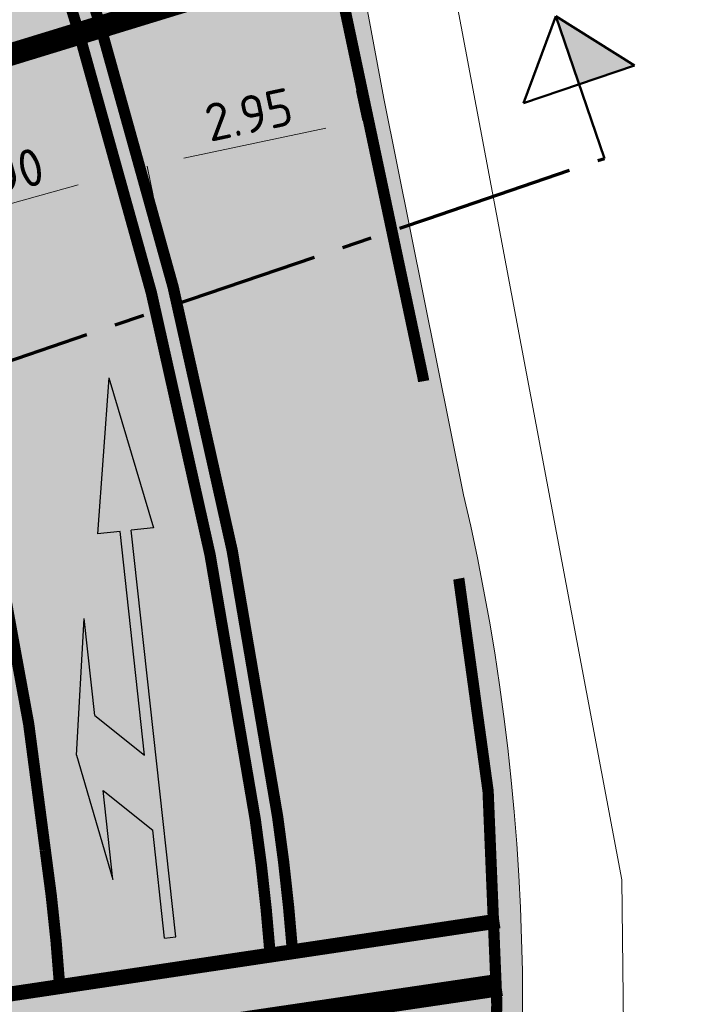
# Model space of a CAD drawing. Header units: metres. Extents: x 39929 to 50394, y 387420 to 399996.
# Tile 77 of 96: x 49109 to 49118, y 391632 to 391645. Entities that reach past the tile are written whole.
import ezdxf
from ezdxf.enums import TextEntityAlignment as Align

# ---------------------------------------------------------------- set-up
doc = ezdxf.new("R2010")
doc.units = ezdxf.units.M
for name, pattern in [('CENTER2', [28.575000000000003, 19.05, -3.175, 3.175, -3.175]), ('VW-33_STREEP', [6, 3, -3]), ('XX-CENTER', [8, 5, -1, 1, -1]), ('ZZ-CENTER-SO', [8, 5, -1, 1, -1])]:
    doc.linetypes.add(name, pattern=pattern)
for name, color, linetype, lineweight in [('B-WE-VH-GESLOTENVERHARDING_ASFALT-G', 10, 'Continuous', 18), ('N-WE-VW-MARKERING_DWARS_STOPSTREEP_030-G', 7, 'Continuous', 25), ('N-WE-VW-MARKERING_LANGS_STREEP_33_015-G', 7, 'VW-33_STREEP', 35), ('N-WE-VW-MARKERING_LANGS_STREEP_DOORGETROKKEN_015-G', 7, 'Continuous', 35), ('N-WE-VW-MARKERING_LANGS_STREEP_DOORGETROKKEN_020-G', 7, 'Continuous', 35), ('N-WE-VW-MARKERING_PIJL-S', 7, 'Continuous', 25), ('Topo', 7, 'Continuous', 18), ('X-XX-AL-DWARSPROFIEL-G', 7, 'CENTER2', 80), ('X-XX-AL-GRENS_WERK-G', 7, 'ZZ-WERKGRENS-SO', 18), ('X-XX-AL-T18', 10, 'Continuous', 18), ('X-XX-AL-T25', 7, 'Continuous', 25), ('X-XX-AL-T50', 7, 'Continuous', 50), ('X-XX-AL-TEKENBLAD_KADER_BLAD4-VIEWPORT-G', 1, 'Continuous', 18), ('X-XX-AL-VERWIJZING_DOORSNEDE-G', 7, 'ZZ-CENTER-SO', 18), ('X-XX-AL_500-M', 7, 'Continuous', 18)]:
    doc.layers.add(name, color=color, linetype=linetype, lineweight=lineweight)
doc.layers.add('B-WE-VW-MARKERING_PIJL-T', color=7, linetype='Continuous')
doc.layers.add('N-WE-VH-VERHARDING_ASFALT-A', color=251, linetype='Continuous', lineweight=18, transparency=0.25)
doc.styles.add('NLCS-ISO', font='NLCS-ISO.ttf')
doc.styles.add('NLCS-ISO-ANNOTATIVE-T25', font='NLCS-ISO.ttf', dxfattribs={"height": 2.5})
doc.linetypes.add('ZZ-WERKGRENS-SO', pattern='A,2,-3,[137,NLCS.SHX,S=0.05,R=0,X=-0.55,Y=-0.675],-3,2', length=10)
doc.dimstyles.new('NLCS-ANNOTATIVE-T25-PIJL_l2_h1', dxfattribs={"dimtxt": 2.5, "dimasz": 2.5, "dimexe": 2, "dimexo": 2, "dimgap": 0.7, "dimtad": 1, "dimzin": 0, "dimdsep": 46, "dimtxsty": 'NLCS-ISO-ANNOTATIVE-T25', "dimcen": 0, "dimdle": 2, "dimclrd": 256, "dimclre": 256, "dimclrt": 256, "dimadec": 1, "dimazin": 0, "dimtfac": 1, "dimtofl": 0, "dimtmove": 1, "dimatfit": 0, "dimfxl": 2, "dimfxlon": 1, "dimtfillclr": 256, "dimtolj": 1, "dimtzin": 0, "dimlwd": 18, "dimlwe": 18, "dimarcsym": 0})
picture_1 = doc.add_image_def('image1.tif', size_in_pixel=(8000, 10000))

# ---------------------------------------------------------------- blocks, each defined once
blk = doc.blocks.new('SVW-MARKERING_PIJL_COMBI_RD_LA_7.5')
blk.add_hatch(color=256).paths.add_polyline_path([(2.045908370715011, 0.6749999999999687), (1.445908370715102, 0.07500000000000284), (0, 0.07500000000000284), (-3.552713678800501e-16, -0.07499999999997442), (5.449999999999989, -0.07499999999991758), (5.450000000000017, -0.3749999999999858), (7.5, 1.4210854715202e-14), (5.449999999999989, 0.3750000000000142), (5.44999999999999, 0.07500000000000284), (2.44999999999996, 0.07500000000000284), (3.049999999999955, 0.6749999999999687), (4.349999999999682, 0.6750000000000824), (2.550000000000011, 0.975000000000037), (0.8499999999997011, 0.6749999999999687)])
for p, q in [((2.550000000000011, 0.975000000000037), (0.8500000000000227, 0.6750000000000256)), ((2.550000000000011, 0.975000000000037), (4.350000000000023, 0.6750000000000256)), ((0.8499999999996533, 0.6749999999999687), (2.045908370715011, 0.6749999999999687)), ((2.045908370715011, 0.6749999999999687), (1.445908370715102, 0.07500000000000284)), ((3.050000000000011, 0.6750000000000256), (2.44999999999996, 0.07500000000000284)), ((3.049999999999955, 0.6749999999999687), (4.350000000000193, 0.6750000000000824)), ((7.5, 1.4210854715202e-14), (5.449999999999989, 0.3750000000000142)), ((5.449999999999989, 0.07500000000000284), (5.449999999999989, 0.3750000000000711)), ((0, 0.07500000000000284), (1.445908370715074, 0.07500000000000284)), ((0, 0.07500000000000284), (0, -0.07499999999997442)), ((2.44999999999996, 0.07500000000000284), (5.449999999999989, 0.07500000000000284)), ((7.5, 1.4210854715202e-14), (5.449999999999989, -0.3749999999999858)), ((0, -0.07499999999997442), (5.449999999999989, -0.07499999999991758)), ((5.450000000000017, -0.3749999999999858), (5.449999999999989, -0.07499999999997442))]:
    blk.add_line(p, q)
blk = doc.blocks.new('vobul')
at = {"layer": 'B-WE-VW-MARKERING_PIJL-T'}
blk.add_hatch(color=256, dxfattribs=at).paths.add_polyline_path([(0, 0.07500000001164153), (4.599999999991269, 0.07500000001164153), (5.199999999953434, 0.6749999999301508), (3.999999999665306, 0.6749999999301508), (5.69999999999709, 0.9750000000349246), (7.499999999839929, 0.6749999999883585), (6.200000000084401, 0.6750000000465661), (5.449999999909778, -0.07500000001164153), (0, -0.07500000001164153)])
blk = doc.blocks.new('dwppijl2')
at = {"layer": 'X-XX-AL-DWARSPROFIEL-G', "linetype": 'Continuous'}
blk.add_hatch(color=256, dxfattribs=at).paths.add_polyline_path([(0.5920573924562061, 0.7918486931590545), (-1.060723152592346e-11, 0.7918486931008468), (-1.270225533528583e-10, 1.517450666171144)])
at = {"layer": 'X-XX-AL-VERWIJZING_DOORSNEDE-G', "linetype": 'Continuous', "lineweight": 50, "flags": 128}
for points in [[(-1.270225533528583e-10, 1.517450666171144), (-0.5920573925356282, 0.7918486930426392)], [(0, 0), (-1.270225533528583e-10, 1.517450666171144)], [(-1.270225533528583e-10, 1.517450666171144), (0.5920573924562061, 0.7918486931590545)], [(0.5920573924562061, 0.7918486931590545), (-0.5920573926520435, 0.7918486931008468)]]:
    blk.add_lwpolyline(points, dxfattribs=at)
blk = doc.blocks.new('*U307')
at = {"layer": 'X-XX-AL-VERWIJZING_DOORSNEDE-G', "color": 7, "linetype": 'XX-CENTER', "lineweight": 70, "ltscale": 2, "extrusion": (0.3224783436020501, -0.9465768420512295, 0)}
blk.add_lwpolyline([(6.335329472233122e-12, 0), (113.9424837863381, 0), (126.3952245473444, 0)], dxfattribs=at)
at = {"layer": 'X-XX-AL-T25', "color": 7, "linetype": 'Continuous', "lineweight": 25, "xscale": 6.590000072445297, "yscale": 6.590000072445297, "zscale": 6.590000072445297, "rotation": 18.81287099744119}
blk.add_blockref('dwppijl2', (119.6427925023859, 40.75972265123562), dxfattribs=at)
at = {"layer": 'X-XX-AL-T18', "style": 'NLCS-ISO'}
blk.add_attdef('777.07m.', (-0.1416194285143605, 1.113419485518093), '', height=1.8, rotation=18.81286789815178, dxfattribs=at)
at = {"layer": 'X-XX-AL-T50', "style": 'NLCS-ISO'}
blk.add_attdef('77', text='', height=4.999999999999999, rotation=18.81286789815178, dxfattribs=at).set_placement((114.8056173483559, 54.95837528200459), align=Align.MIDDLE_CENTER)
blk = doc.blocks.new('*D349')
at = {"layer": 'Defpoints', "color": 0, "transparency": 16777216}
for p in [(49110.09340953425, 391643.0668748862), (49110.10749831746, 391643.0156882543), (49107.28849137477, 391642.2397751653)]:
    blk.add_point(p, dxfattribs=at)
at = {"layer": 'X-XX-AL_500-M', "lineweight": 18, "transparency": 16777216}
for p, q in [((49110.09340953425, 391643.0668748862), (49109.98725967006, 391643.4525330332)), ((49107.75647527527, 391642.4236491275), (49109.61133685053, 391642.934187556)), ((49107.27440259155, 391642.2909617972), (49107.16825272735, 391642.6766199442))]:
    blk.add_line(p, q, dxfattribs=at)
at = {"layer": 'X-XX-AL_500-M', "transparency": 16777216}
for points in [[(49109.5892222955, 391643.0145330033), (49109.63345140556, 391642.8538421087), (49110.09340953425, 391643.0668748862)], [(49107.73436072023, 391642.5039945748), (49107.7785898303, 391642.3433036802), (49107.27440259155, 391642.2909617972)]]:
    blk.add_solid(points, dxfattribs=at)
at = {"layer": 'X-XX-AL_500-M', "transparency": 16777216, "insert": (49108.58040994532, 391643.0549350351), "char_height": 0.5, "attachment_point": 5, "rotation": 15.38921636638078, "style": 'NLCS-ISO-ANNOTATIVE-T25'}
blk.add_mtext('\\A1;2.90', dxfattribs=at)
blk = doc.blocks.new('*D350')
at = {"layer": 'Defpoints', "color": 0, "transparency": 16777216}
for p in [(49113.39810734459, 391643.7952293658), (49113.39810734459, 391643.7952293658), (49110.52711771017, 391643.1867876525)]:
    blk.add_point(p, dxfattribs=at)
at = {"layer": 'X-XX-AL_500-M', "lineweight": 18, "transparency": 16777216}
for p, q in [((49113.39810734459, 391643.7952293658), (49113.31517819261, 391644.1865383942)), ((49111.01625399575, 391643.2904490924), (49112.90897105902, 391643.6915679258)), ((49110.52711771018, 391643.1867876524), (49110.61004686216, 391642.7954786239))]:
    blk.add_line(p, q, dxfattribs=at)
at = {"layer": 'X-XX-AL_500-M', "transparency": 16777216}
for points in [[(49112.89169415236, 391643.77309064), (49112.92624796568, 391643.6100452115), (49113.39810734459, 391643.7952293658)], [(49110.9989770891, 391643.3719718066), (49111.03353090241, 391643.2089263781), (49110.52711771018, 391643.1867876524)]]:
    blk.add_solid(points, dxfattribs=at)
at = {"layer": 'X-XX-AL_500-M', "transparency": 16777216, "insert": (49111.88175660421, 391643.8725348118), "char_height": 0.5, "attachment_point": 5, "rotation": 11.96551213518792, "style": 'NLCS-ISO-ANNOTATIVE-T25'}
blk.add_mtext('\\A1;2.95', dxfattribs=at)

msp = doc.modelspace()

# ---------------------------------------------------------------- hatches: boundary and pattern name
at = {"layer": 'N-WE-VH-VERHARDING_ASFALT-A', "transparency": 33554508}
h = msp.add_hatch(color=256, dxfattribs=at)
h.dxf.hatch_style = 1
edge = h.paths.add_edge_path(flags=16)
edge.add_line((49093.09134716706, 391670.6922210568), (49091.47232629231, 391674.0087480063))
edge.add_line((49091.47232629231, 391674.0087480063), (49093.76285186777, 391675.0104927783))
edge.add_line((49093.76285186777, 391675.0104927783), (49093.91219121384, 391674.6690229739))
edge.add_line((49093.91219121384, 391674.6690229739), (49094.89951232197, 391671.5449081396))
edge.add_arc((49093.98254990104, 391671.1458769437), 1.000022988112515, -153.0221855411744, 23.51705465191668, ccw=False)
edge = h.paths.add_edge_path(flags=16)
edge.add_line((49111.02041476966, 391666.817563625), (49112.77549576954, 391667.5328518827))
edge.add_line((49112.77549576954, 391667.5328518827), (49113.55123081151, 391665.6876995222))
edge.add_line((49113.55123081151, 391665.6876995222), (49111.77792458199, 391664.9665702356))
edge.add_arc((49111.39988005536, 391665.8923576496), 1.000000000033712, 112.3005651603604, 292.2126086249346, ccw=False)
edge = h.paths.add_edge_path(flags=16)
edge.add_line((49092.56075814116, 391677.7591234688), (49090.27023256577, 391676.7573786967))
edge.add_line((49090.27023256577, 391676.7573786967), (49090.12197433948, 391677.0963764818))
edge.add_arc((49112.42467565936, 391681.8925196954), 22.81257275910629, 186.5608314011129, 192.136488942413, ccw=False)
edge.add_arc((49100.83540349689, 391680.5466793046), 11.14543184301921, 172.5144302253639, 186.4947256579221, ccw=False)
edge.add_arc((49090.31161775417, 391681.9392722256), 0.5299999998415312, 94.90467669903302, 173.5655950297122, ccw=False)
edge.add_line((49090.26630368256, 391682.4673315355), (49090.60889672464, 391682.4967302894))
edge.add_arc((49090.65421079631, 391681.9686709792), 0.5300000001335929, 16.692782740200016, 94.90467670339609, ccw=False)
edge.add_arc((49253.1503804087, 391730.2749077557), 168.9943291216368, 196.5555293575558, 197.9838400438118)
edge.add_line((49092.4124999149, 391678.0981212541), (49092.56075814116, 391677.7591234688))
h.paths.add_polyline_path([(49129.43756416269, 391672.1511516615), (49142.362, 391677.956), (49152.59050000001, 391682.525), (49162.819, 391687.094), (49177.257, 391693.575), (49177.292, 391693.592), (49170.038, 391690.3345), (49162.819, 391687.094), (49152.59050000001, 391682.525), (49142.362, 391677.956), (49129.43756416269, 391672.1511516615), (49123.30195669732, 391669.6573770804), (49117.70787462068, 391667.3830094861), (49123.30195669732, 391669.6573770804)], flags=0)
edge = h.paths.add_edge_path(flags=16)
edge.add_line((49176.3690000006, 391695.6779999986), (49169.063, 391691.991))
edge.add_line((49169.063, 391691.991), (49157.97676718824, 391685.9613799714))
edge.add_line((49157.97676718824, 391685.9613799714), (49145.384, 391680.898))
edge.add_line((49145.384, 391680.898), (49132.89157030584, 391675.738262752))
edge.add_line((49132.89157030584, 391675.738262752), (49128.72664061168, 391674.0180255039))
edge.add_line((49128.72664061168, 391674.0180255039), (49128.56390743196, 391673.950932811))
edge.add_line((49128.56390743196, 391673.950932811), (49116.95943626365, 391669.2348671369))
edge.add_line((49116.95943626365, 391669.2348671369), (49117.70787462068, 391667.3830094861))
edge.add_line((49117.70787462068, 391667.3830094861), (49123.30195669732, 391669.6573770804))
edge.add_line((49123.30195669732, 391669.6573770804), (49129.43756416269, 391672.1511516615))
edge.add_line((49129.43756416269, 391672.1511516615), (49135.8985, 391675.053))
edge.add_line((49135.8985, 391675.053), (49142.362, 391677.956))
edge.add_line((49142.362, 391677.956), (49152.59050000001, 391682.525))
edge.add_line((49152.59050000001, 391682.525), (49162.819, 391687.094))
edge.add_line((49162.819, 391687.094), (49170.038, 391690.3345))
edge.add_line((49170.038, 391690.3345), (49177.292, 391693.592))
edge.add_line((49177.292, 391693.592), (49177.3487019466, 391693.6186630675))
edge.add_line((49177.3487019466, 391693.6186630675), (49187.06922782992, 391698.2470051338))
edge.add_line((49187.06922782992, 391698.2470051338), (49196.02824515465, 391702.5143210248))
edge.add_arc((49195.80033172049, 391702.9928139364), 0.529999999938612, 295.469168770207, 383.6903902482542)
edge.add_line((49196.28566861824, 391703.2057648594), (49196.12207442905, 391703.5786127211))
edge.add_arc((49195.63673753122, 391703.3656617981), 0.5300000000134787, 23.69039024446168, 111.9116116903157)
edge.add_line((49195.43895435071, 391703.8573749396), (49181.0210000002, 391698.0580000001))
edge.add_line((49181.0210000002, 391698.0580000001), (49176.3690000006, 391695.6779999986))
edge = h.paths.add_edge_path(flags=16)
edge.add_line((49102.81282452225, 391652.0746245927), (49104.46222710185, 391649.2989834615))
edge.add_arc((49104.00660252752, 391649.0282321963), 0.5300000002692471, -56.12687225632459, 30.720560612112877, ccw=False)
edge.add_line((49104.30200108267, 391648.5881870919), (49102.94435879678, 391647.6768133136))
edge.add_arc((49102.64896024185, 391648.1168584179), 0.5300000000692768, 189.860743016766, 303.8731277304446, ccw=False)
edge.add_line((49102.1267899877, 391648.0260937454), (49101.50698781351, 391651.5918231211))
edge.add_arc((49102.02915806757, 391651.6825877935), 0.5299999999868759, 110.29065181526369, 189.8607430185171, ccw=False)
edge.add_line((49101.84536327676, 391652.1796989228), (49102.17340515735, 391652.3009844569))
edge.add_arc((49102.35719994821, 391651.8038733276), 0.5300000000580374, 30.720560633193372, 110.29065181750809, ccw=False)
edge = h.paths.add_edge_path(flags=16)
edge.add_line((49084.81411249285, 391656.4941874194), (49083.50307978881, 391655.9672717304))
edge.add_line((49083.50307978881, 391655.9672717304), (49082.75724566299, 391657.8230010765))
edge.add_line((49082.75724566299, 391657.8230010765), (49084.06827837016, 391658.3499167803))
edge.add_arc((49084.44119543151, 391657.4220520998), 0.9999999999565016, -68.10436711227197, 111.89563288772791, ccw=False)
edge = h.paths.add_edge_path(flags=16)
edge.add_line((49105.78353832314, 391645.8848116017), (49108.08722941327, 391638.8248339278))
edge.add_arc((49107.58337467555, 391638.6604246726), 0.5299999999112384, -66.57183898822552, 18.07165398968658, ccw=False)
edge.add_line((49107.79410210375, 391638.1741182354), (49107.44034366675, 391638.0208268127))
edge.add_arc((49107.2296162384, 391638.5071332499), 0.5299999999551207, 207.8580555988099, 293.42816102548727, ccw=False)
edge.add_line((49106.76103902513, 391638.2594734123), (49103.44028269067, 391644.542408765))
edge.add_arc((49103.90679676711, 391644.7939333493), 0.5299999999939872, 123.8731277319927, 208.331661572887, ccw=False)
edge.add_line((49103.6113982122, 391645.2339784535), (49104.98560065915, 391646.1564689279))
edge.add_arc((49105.28099921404, 391645.7164238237), 0.5299999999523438, 18.524660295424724, 123.8731277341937, ccw=False)
h.paths.add_polyline_path([(49080.58604266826, 391656.9503753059), (49081.33187678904, 391655.0946459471), (49080.49679858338, 391654.759020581), (49079.75096445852, 391656.6147499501)], flags=16)
h.paths.add_polyline_path([(49078.63752684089, 391656.1672494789), (49079.38336096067, 391654.3115201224), (49066.72039890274, 391649.2221631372), (49066.657, 391649.331), (49048.15, 391641.754), (49032.888, 391635.325), (49012.421, 391625.468), (49005.288, 391622.884), (49004.68, 391624.58), (49004.33550816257, 391625.7832759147), (49015.266, 391630.358), (49026.617, 391634.91), (49038.106, 391639.599), (49050.272, 391644.615), (49065.98302188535, 391651.0602915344), (49065.97576727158, 391651.0783757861)], flags=16)
edge = h.paths.add_edge_path(flags=16)
edge.add_line((49004.13458799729, 391625.6991850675), (49005.07899029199, 391622.8153345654))
edge.add_line((49005.07899029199, 391622.8153345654), (48997.40611121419, 391620.2946400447))
edge.add_line((48997.40611121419, 391620.2946400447), (48987.3843350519, 391617.5067970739))
edge.add_arc((48987.24229384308, 391618.0174087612), 0.5300000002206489, 198.6382650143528, 285.5454254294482, ccw=False)
edge.add_line((48986.74008959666, 391617.8480248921), (48986.61275584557, 391618.2255552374))
edge.add_arc((48987.1149600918, 391618.3949391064), 0.5299999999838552, 111.5782285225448, 198.6382650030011, ccw=False)
edge.add_line((48986.92004134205, 391618.8877947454), (49004.13458799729, 391625.6991850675))
h.paths.add_polyline_path([(49115.00577685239, 391668.4475112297), (49115.84737545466, 391668.7839409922), (49116.59320957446, 391666.9282116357), (49115.75813139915, 391666.592586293)], flags=16)
edge = h.paths.add_edge_path()
edge.add_line((49140.98, 391672.201), (49159.24291366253, 391680.4291471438))
edge.add_line((49159.24291366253, 391680.4291471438), (49166.59482732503, 391683.8302942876))
edge.add_arc((49105.10274285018, 391820.6466804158), 149.9999998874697, 294.2015199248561, 295.1555681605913)
edge.add_arc((50994.34077186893, 387797.7167124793), 4294.455631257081, 114.6913055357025, 115.1555681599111, ccw=False)
edge.add_line((49200.42123265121, 391699.5370383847), (49223.59073551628, 391710.1064524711))
edge.add_line((49223.59073551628, 391710.1064524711), (49246.82250807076, 391720.5382845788))
edge.add_line((49246.82250807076, 391720.5382845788), (49254.53760231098, 391723.7209950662))
edge.add_line((49254.53760231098, 391723.7209950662), (49251.60784800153, 391730.5094467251))
edge.add_line((49251.60784800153, 391730.5094467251), (49224.45925, 391720.20025))
edge.add_line((49224.45925, 391720.20025), (49196.07518949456, 391708.987753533))
edge.add_line((49196.07518949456, 391708.987753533), (49192.31719802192, 391707.4165083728))
edge.add_line((49192.31719802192, 391707.4165083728), (49154.86028015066, 391696.1720432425))
edge.add_line((49154.86028015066, 391696.1720432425), (49125.52143601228, 391684.1796306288))
edge.add_line((49125.52143601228, 391684.1796306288), (49112.64666212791, 391678.9458400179))
edge.add_line((49112.64666212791, 391678.9458400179), (49112.72667504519, 391678.9924198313))
edge.add_line((49112.72667504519, 391678.9924198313), (49111.03663551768, 391678.6992500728))
edge.add_line((49111.03663551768, 391678.6992500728), (49107.746, 391678.354))
edge.add_line((49107.746, 391678.354), (49105.953, 391678.319))
edge.add_line((49105.953, 391678.319), (49104.81599999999, 391678.6930000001))
edge.add_line((49104.81599999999, 391678.6930000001), (49103.894, 391679.295))
edge.add_line((49103.894, 391679.295), (49103.225, 391679.18))
edge.add_line((49103.225, 391679.18), (49100.16, 391681.611))
edge.add_line((49100.16, 391681.611), (49098.424, 391684.931))
edge.add_line((49098.424, 391684.931), (49098.008, 391685.925))
edge.add_line((49098.008, 391685.925), (49097.525, 391687.921))
edge.add_line((49097.525, 391687.921), (49097.28, 391690.355))
edge.add_line((49097.28, 391690.355), (49097.313, 391692.637))
edge.add_line((49097.313, 391692.637), (49097.968, 391695.706))
edge.add_line((49097.968, 391695.706), (49098.602, 391697.048))
edge.add_line((49098.602, 391697.048), (49099.21437354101, 391697.9415826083))
edge.add_line((49099.21437354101, 391697.9415826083), (49099.648, 391698.439))
edge.add_line((49099.648, 391698.439), (49103.41364659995, 391702.6570484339))
edge.add_line((49103.41364659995, 391702.6570484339), (49104.114, 391703.503))
edge.add_line((49104.114, 391703.503), (49100.52325564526, 391708.1105520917))
edge.add_line((49100.52325564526, 391708.1105520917), (49094.4008480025, 391703.1982630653))
edge.add_line((49094.4008480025, 391703.1982630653), (49092.42308900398, 391701.7853827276))
edge.add_line((49092.42308900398, 391701.7853827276), (49090.493, 391700.672))
edge.add_line((49090.493, 391700.672), (49089.243, 391700.144))
edge.add_line((49089.243, 391700.144), (49087.579, 391699.604))
edge.add_line((49087.579, 391699.604), (49086.194, 391699.327))
edge.add_line((49086.194, 391699.327), (49085.049, 391699.243))
edge.add_line((49085.049, 391699.243), (49083.904, 391699.159))
edge.add_line((49083.904, 391699.159), (49082.846, 391699.164))
edge.add_line((49082.846, 391699.164), (49081.889, 391699.303))
edge.add_line((49081.889, 391699.303), (49079.933, 391699.769))
edge.add_line((49079.933, 391699.769), (49077.574, 391696.042))
edge.add_line((49077.574, 391696.042), (49078.224, 391695.547))
edge.add_line((49078.224, 391695.547), (49078.8175, 391694.826))
edge.add_line((49078.8175, 391694.826), (49079.411, 391694.105))
edge.add_line((49079.411, 391694.105), (49079.961, 391693.173))
edge.add_line((49079.961, 391693.173), (49080.489, 391691.798))
edge.add_line((49080.489, 391691.798), (49080.69, 391690.556))
edge.add_line((49080.69, 391690.556), (49080.90100950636, 391688.1808943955))
edge.add_line((49080.90100950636, 391688.1808943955), (49080.8765, 391686.323))
edge.add_line((49080.8765, 391686.323), (49080.775, 391684.245))
edge.add_line((49080.775, 391684.245), (49080.62, 391682.91))
edge.add_line((49080.62, 391682.91), (49079.952, 391680.176))
edge.add_line((49079.952, 391680.176), (49082.416, 391679.529))
edge.add_line((49082.416, 391679.529), (49083.498, 391679.539))
edge.add_line((49083.498, 391679.539), (49083.846, 391677.631))
edge.add_line((49083.846, 391677.631), (49084.082, 391674.051))
edge.add_line((49084.082, 391674.051), (49084.053, 391670.611))
edge.add_line((49084.053, 391670.611), (49084.017, 391669.89))
edge.add_line((49084.017, 391669.89), (49083.62928734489, 391668.5730030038))
edge.add_line((49083.62928734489, 391668.5730030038), (49083.081, 391667.563))
edge.add_line((49083.081, 391667.563), (49082.544, 391666.81))
edge.add_line((49082.544, 391666.81), (49082.009, 391666.182))
edge.add_line((49082.009, 391666.182), (49081.292, 391665.488))
edge.add_line((49081.292, 391665.488), (49079.871, 391664.491))
edge.add_line((49079.871, 391664.491), (49077.77715639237, 391663.5688321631))
edge.add_line((49077.77715639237, 391663.5688321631), (49077.07570994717, 391663.2711205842))
edge.add_line((49077.07570994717, 391663.2711205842), (49057.12228903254, 391655.1351642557))
edge.add_line((49057.12228903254, 391655.1351642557), (49051.132, 391652.513))
edge.add_line((49051.132, 391652.513), (49041.363, 391645.925))
edge.add_line((49041.363, 391645.925), (49037.25, 391644.1245))
edge.add_line((49037.25, 391644.1245), (49028.756, 391640.5685000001))
edge.add_line((49028.756, 391640.5685000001), (49016.704, 391635.627))
edge.add_line((49016.704, 391635.627), (49005.658, 391631.191))
edge.add_line((49005.658, 391631.191), (48997.34632720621, 391627.8791990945))
edge.add_line((48997.34632720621, 391627.8791990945), (48987.226, 391623.897))
edge.add_line((48987.226, 391623.897), (48977.103, 391619.973))
edge.add_line((48977.103, 391619.973), (48970.82762979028, 391617.8117462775))
edge.add_line((48970.82762979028, 391617.8117462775), (48962.962, 391615.081))
edge.add_line((48962.962, 391615.081), (48951.262, 391611.356))
edge.add_line((48951.262, 391611.356), (48942.617, 391608.597))
edge.add_line((48942.617, 391608.597), (48937.094, 391607.089))
edge.add_line((48937.094, 391607.089), (48933.18163374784, 391606.174796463))
edge.add_line((48933.18163374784, 391606.174796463), (48902.54292098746, 391598.5967962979))
edge.add_line((48902.54292098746, 391598.5967962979), (48904.34653898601, 391591.3408313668))
edge.add_line((48904.34653898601, 391591.3408313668), (48909.779, 391592.691))
edge.add_line((48909.779, 391592.691), (48915.481, 391594.1575))
edge.add_line((48915.481, 391594.1575), (48921.183, 391595.624))
edge.add_line((48921.183, 391595.624), (48929.796, 391597.807))
edge.add_line((48929.796, 391597.807), (48937.765, 391599.733))
edge.add_line((48937.765, 391599.733), (48943.738, 391601.216))
edge.add_line((48943.738, 391601.216), (48949.711, 391602.699))
edge.add_line((48949.711, 391602.699), (48957.891, 391604.7865))
edge.add_line((48957.891, 391604.7865), (48966.071, 391606.874))
edge.add_line((48966.071, 391606.874), (48977.577, 391609.991))
edge.add_line((48977.577, 391609.991), (48990.188, 391613.548))
edge.add_line((48990.188, 391613.548), (48995.094, 391614.985))
edge.add_line((48995.094, 391614.985), (49001.813, 391616.949))
edge.add_line((49001.813, 391616.949), (49006.974, 391618.44))
edge.add_line((49006.974, 391618.44), (49012.8115, 391619.9615))
edge.add_line((49012.8115, 391619.9615), (49022.7195, 391622.515))
edge.add_line((49022.7195, 391622.515), (49032.081, 391624.888))
edge.add_line((49032.081, 391624.888), (49041.624, 391627.148))
edge.add_line((49041.624, 391627.148), (49046.461, 391628.246))
edge.add_line((49046.461, 391628.246), (49051.298, 391629.344))
edge.add_line((49051.298, 391629.344), (49059.15172424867, 391631.2818946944))
edge.add_line((49059.15172424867, 391631.2818946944), (49064.984, 391632.721))
edge.add_line((49064.984, 391632.721), (49065.117, 391632.506))
edge.add_line((49065.117, 391632.506), (49066.6035, 391632.9865))
edge.add_line((49066.6035, 391632.9865), (49065.247, 391636.082))
edge.add_line((49065.247, 391636.082), (49065.0355108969, 391636.5043725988))
edge.add_arc((49065.96337556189, 391636.8772896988), 1.000000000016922, 112.01535483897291, 201.8956352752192, ccw=False)
edge.add_line((49065.58852050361, 391637.8043731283), (49083.16931292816, 391644.8915941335))
edge.add_line((49083.16931292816, 391644.8915941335), (49084.29013491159, 391645.3207213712))
edge.add_line((49084.29013491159, 391645.3207213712), (49084.63344484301, 391645.4587006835))
edge.add_arc((49084.83109088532, 391644.9669324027), 0.530000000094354, 21.89563287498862, 111.8956328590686, ccw=False)
edge.add_line((49085.32285916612, 391645.1645784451), (49085.74253022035, 391644.1399324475))
edge.add_line((49085.74253022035, 391644.1399324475), (49086.87738071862, 391640.8712386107))
edge.add_line((49086.87738071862, 391640.8712386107), (49086.53362632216, 391640.730952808))
edge.add_arc((49086.73127236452, 391640.2391845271), 0.5300000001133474, 21.895632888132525, 111.8956328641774, ccw=False)
edge.add_line((49087.22304064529, 391640.4368305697), (49087.75999160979, 391639.1006855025))
edge.add_arc((49087.26822332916, 391638.90303946), 0.5299999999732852, -68.10436711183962, 21.895632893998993, ccw=False)
edge.add_line((49087.46586937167, 391638.4112711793), (49091.921, 391640.519))
edge.add_line((49091.921, 391640.519), (49090.538, 391640.772))
edge.add_line((49090.538, 391640.772), (49089.18, 391642.148))
edge.add_line((49089.18, 391642.148), (49089.30671815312, 391642.7582452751))
edge.add_line((49089.30671815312, 391642.7582452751), (49093.113, 391645.034))
edge.add_line((49093.113, 391645.034), (49095.271, 391644.561))
edge.add_line((49095.271, 391644.561), (49096.787, 391643.666))
edge.add_line((49096.787, 391643.666), (49097.323, 391644.013))
edge.add_line((49097.323, 391644.013), (49099.242, 391642.149))
edge.add_line((49099.242, 391642.149), (49100.683, 391639.988))
edge.add_line((49100.683, 391639.988), (49102.38412834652, 391637.1009659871))
edge.add_line((49102.38412834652, 391637.1009659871), (49103.55251530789, 391634.6273828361))
edge.add_line((49103.55251530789, 391634.6273828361), (49104.31228325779, 391632.7766190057))
edge.add_line((49104.31228325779, 391632.7766190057), (49104.67285867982, 391631.1964896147))
edge.add_line((49104.67285867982, 391631.1964896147), (49105.10132466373, 391629.3166879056))
edge.add_line((49105.10132466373, 391629.3166879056), (49105.19866263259, 391626.9789418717))
edge.add_line((49105.19866263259, 391626.9789418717), (49105.20832933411, 391624.9332547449))
edge.add_line((49105.20832933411, 391624.9332547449), (49104.95523073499, 391623.404445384))
edge.add_line((49104.95523073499, 391623.404445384), (49104.4483460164, 391621.3472676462))
edge.add_line((49104.4483460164, 391621.3472676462), (49103.9809067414, 391620.4309501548))
edge.add_line((49103.9809067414, 391620.4309501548), (49102.91099257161, 391618.7487094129))
edge.add_line((49102.91099257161, 391618.7487094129), (49102.476, 391617.911))
edge.add_line((49102.476, 391617.911), (49102.39798623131, 391617.2381473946))
edge.add_line((49102.39798623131, 391617.2381473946), (49101.94363372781, 391616.6063138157))
edge.add_line((49101.94363372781, 391616.6063138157), (49101.01016552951, 391615.4635646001))
edge.add_line((49101.01016552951, 391615.4635646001), (49098.65203439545, 391612.9245585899))
edge.add_line((49098.65203439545, 391612.9245585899), (49096.29390326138, 391610.3855525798))
edge.add_line((49096.29390326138, 391610.3855525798), (49093.93577212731, 391607.8465465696))
edge.add_line((49093.93577212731, 391607.8465465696), (49091.57764099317, 391605.3075405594))
edge.add_line((49091.57764099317, 391605.3075405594), (49088.931, 391602.802))
edge.add_line((49088.931, 391602.802), (49092.056, 391599.424))
edge.add_line((49092.056, 391599.424), (49093.89109029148, 391601.3485756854))
edge.add_line((49093.89109029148, 391601.3485756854), (49096.39079824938, 391601.3777428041))
edge.add_line((49096.39079824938, 391601.3777428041), (49100.86628225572, 391605.3666414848))
edge.add_line((49100.86628225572, 391605.3666414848), (49108.85665183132, 391613.2673530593))
edge.add_arc((49085.82488648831, 391632.0209137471), 29.7011490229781, 320.8458774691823, 373.2076492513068)
edge.add_line((49114.74039284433, 391638.8070573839), (49113.67701425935, 391644.0872634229))
edge.add_line((49113.67701425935, 391644.0872634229), (49112.642, 391649.6695))
edge.add_line((49112.642, 391649.6695), (49112.284, 391651.249))
edge.add_line((49112.284, 391651.249), (49112.51823797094, 391656.0566928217))
edge.add_line((49112.51823797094, 391656.0566928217), (49112.945, 391657.5140000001))
edge.add_line((49112.945, 391657.5140000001), (49113.724, 391658.7550000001))
edge.add_line((49113.724, 391658.7550000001), (49114.3, 391659.488))
edge.add_line((49114.3, 391659.488), (49115.53399999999, 391660.576))
edge.add_line((49115.53399999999, 391660.576), (49115.79599999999, 391660.74))
edge.add_line((49115.79599999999, 391660.74), (49117.75632919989, 391662.1963253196))
edge.add_line((49117.75632919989, 391662.1963253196), (49119.45831066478, 391662.9319879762))
edge.add_line((49119.45831066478, 391662.9319879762), (49121.857, 391663.775))
edge.add_line((49121.857, 391663.775), (49126.81, 391665.9605))
edge.add_line((49126.81, 391665.9605), (49140.98, 391672.201))
at = {"layer": 'X-XX-AL-TEKENBLAD_KADER_BLAD4-VIEWPORT-G'}
h = msp.add_hatch(dxfattribs=at)
h.set_pattern_fill('ANSI31', color=256, scale=10)
h.set_pattern_definition([(45, (0, 0), (-22.45064030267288, 22.45064030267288), [])])
h.paths.add_polyline_path([(48854.833, 391541.357), (49369.956, 391541.357), (49369.956, 391845.8535), (48854.833, 391845.8535)])

# ---------------------------------------------------------------- linework, layer by layer
at = {"layer": 'B-WE-VH-GESLOTENVERHARDING_ASFALT-G', "flags": 128}
msp.add_lwpolyline([(49159.24291366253, 391680.4291471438), (49140.98, 391672.201), (49126.81, 391665.9605), (49121.857, 391663.775), (49119.45831066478, 391662.9319879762), (49117.75632919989, 391662.1963253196), (49115.79599999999, 391660.74), (49115.53399999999, 391660.576), (49114.3, 391659.488), (49113.724, 391658.7550000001), (49112.945, 391657.5140000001), (49112.51823797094, 391656.0566928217), (49112.284, 391651.249), (49112.642, 391649.6695), (49113.67701425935, 391644.0872634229), (49114.74039284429, 391638.8070573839, -0.2325314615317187), (49108.85665183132, 391613.2673530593)], format="xyb", dxfattribs=at)
at = {"layer": 'N-WE-VW-MARKERING_DWARS_STOPSTREEP_030-G', "const_width": 0.3, "flags": 128}
for points in [[(49113.00914567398, 391645.9923362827), (49106.62455673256, 391644.0327193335)], [(49105.41488653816, 391630.8250605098), (49115.24219007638, 391632.2785297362)]]:
    msp.add_lwpolyline(points, dxfattribs=at)
at = {"layer": 'N-WE-VW-MARKERING_LANGS_STREEP_33_015-G', "const_width": 0.15, "flags": 128}
msp.add_lwpolyline([(49112.5531297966, 391648.144090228), (49114.19918251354, 391640.3770351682), (49114.20911731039, 391640.3196900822)], dxfattribs=at)
msp.add_lwpolyline([(49100.60952290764, 391605.6401262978), (49108.5785716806, 391613.5197563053, 0.2195034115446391), (49114.67692092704, 391637.6894315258)], format="xyb", dxfattribs=at)
at = {"layer": 'N-WE-VW-MARKERING_LANGS_STREEP_DOORGETROKKEN_015-G', "const_width": 0.15, "flags": 128}
for points in [[(49109.62249210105, 391644.9528733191, 0.007159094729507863), (49109.00948041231, 391646.8567669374)], [(49109.90928730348, 391645.0408991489, 0.007128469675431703), (49109.29638763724, 391646.9448271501)], [(49112.46385659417, 391632.717618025, 0.01668670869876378), (49112.26507358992, 391634.5183515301, 0.03848539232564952), (49109.90928730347, 391645.0408991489)], [(49112.16638581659, 391632.6730468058, 0.01688866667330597), (49111.96814920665, 391634.4755040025, 0.03848472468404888), (49109.62249210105, 391644.9528733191)], [(49109.36423958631, 391632.2531901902, 0.01903866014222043), (49109.17211126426, 391634.0720231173, 0.03793247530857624), (49108.25628164, 391639.0700015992)]]:
    msp.add_lwpolyline(points, format="xyb", dxfattribs=at)
at = {"layer": 'N-WE-VW-MARKERING_LANGS_STREEP_DOORGETROKKEN_020-G', "const_width": 0.2, "flags": 128}
msp.add_lwpolyline([(49105.17788492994, 391631.6259321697), (49115.21665992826, 391633.1300813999)], dxfattribs=at)
at = {"layer": 'X-XX-AL-GRENS_WERK-G', "ltscale": 0.5, "flags": 128}
msp.add_lwpolyline([(48919.77389877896, 391603.5003030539), (48940.82917657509, 391608.7868358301), (48963.19568243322, 391616.078825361), (48995.1966994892, 391628.0438436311), (49016.45438758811, 391636.4107917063), (49014.42537732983, 391643.4133770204), (49027.88266925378, 391646.6143490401), (49037.48611461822, 391649.7921491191), (49044.791119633, 391652.3698739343), (49054.29389823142, 391658.9117400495), (49059.95168818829, 391662.2293724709), (49069.61461415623, 391666.1248469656), (49073.65553952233, 391669.1681503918), (49077.47460665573, 391674.1510425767), (49079.80747926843, 391682.0433834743), (49080.15119173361, 391688.8781534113), (49079.50195473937, 391692.6391864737), (49076.0838924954, 391696.1520305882), (49079.19691413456, 391701.0618245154), (49081.7174967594, 391700.0499762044), (49087.04508204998, 391700.1645244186), (49091.81891070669, 391701.9018539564), (49101.38969118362, 391709.6385970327), (49105.85799531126, 391703.758404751), (49104.23489230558, 391702.4601755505), (49109.65795795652, 391688.1224320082), (49113.22878246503, 391689.4397468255), (49115.8880619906, 391682.3871937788), (49116.3544387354, 391681.0925332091), (49130.9814387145, 391687.0872737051), (49145.07376550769, 391693.2347474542), (49155.05435619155, 391697.000439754), (49192.27983007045, 391708.0593709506), (49219.17294240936, 391719.0039610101), (49237.72681943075, 391725.9608029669), (49253.19400660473, 391732.3182875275), (49256.72664317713, 391723.459814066), (49245.44432779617, 391718.7773633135), (49198.18634657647, 391697.0027314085), (49180.64848957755, 391689.2448250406), (49152.79785945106, 391676.3319039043), (49126.14964434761, 391664.793961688), (49128.82298923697, 391657.11916231), (49125.97612594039, 391655.8715980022), (49125.17412668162, 391652.8169536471), (49126.70174932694, 391649.3804796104), (49122.88269271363, 391646.7458430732), (49119.80834293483, 391650.7932501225), (49116.23752894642, 391652.3587607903), (49113.52599612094, 391651.3469055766), (49116.84886204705, 391633.6751705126), (49116.92350210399, 391626.3195530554), (49115.09035492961, 391620.7448203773), (49112.14967344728, 391614.5400759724), (49102.5762524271, 391604.850139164), (49098.24161659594, 391600.6499988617), (49091.52007695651, 391597.614447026), (49086.87991659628, 391602.4827909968), (49090.37435471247, 391605.8429018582), (49088.84673206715, 391607.6184095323), (49097.85967411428, 391617.0348042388), (49099.1008661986, 391620.1658117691), (49098.6998087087, 391624.8653532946), (49096.77119169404, 391629.3900457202), (49091.78529901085, 391635.6967066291), (49075.01287342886, 391629.4908716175), (49064.07126176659, 391626.1880383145), (49063.3615691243, 391630.8831414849), (49036.7747880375, 391624.517643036), (49021.17392204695, 391620.9007633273), (49006.89202318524, 391617.1844382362), (48987.89112638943, 391611.5612494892), (48972.48405102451, 391607.2984959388), (48949.89559225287, 391601.578540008), (48921.84088943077, 391594.7522991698), (48919.77389877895, 391603.5003030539)], dxfattribs=at)

# ---------------------------------------------------------------- block references
at = {"layer": 'B-WE-VW-MARKERING_PIJL-T', "transparency": 33554687, "xscale": -1, "rotation": 277.6768203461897}
msp.add_blockref('vobul', (49113.5489118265, 391633.628328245), dxfattribs=at)
at = {"layer": 'N-WE-VW-MARKERING_PIJL-S', "rotation": 96.24027610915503}
msp.add_blockref('SVW-MARKERING_PIJL_COMBI_RD_LA_7.5', (49110.83424528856, 391632.9076524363), dxfattribs=at)
at = {"layer": 'X-XX-AL-T18', "xscale": 0.2, "yscale": 0.2, "zscale": 0.2}
msp.add_blockref('*U307', (49092.68723563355, 391635.1362930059), dxfattribs=at)

# ---------------------------------------------------------------- dimensions: what is measured, and where the dimension line sits
at = {"layer": 'X-XX-AL_500-M'}
for p1, p2, distance, picture, middle in [((49110.52711771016, 391643.1867876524), (49113.39810734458, 391643.7952293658), -1.508516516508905e-12, '*D350', (49111.88175660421, 391643.8725348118)), ((49107.28849137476, 391642.2397751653), (49110.10749831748, 391643.0156882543), 0.053090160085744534, '*D349', (49108.58040994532, 391643.0549350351))]:
    dim = msp.add_aligned_dim(p1=p1, p2=p2, distance=distance, dimstyle='NLCS-ANNOTATIVE-T25-PIJL_l2_h1', override={"dimrnd": 0.05}, dxfattribs=at)
    dim.commit()
    dim.dimension.update_dxf_attribs({"geometry": picture, "text_midpoint": middle})

# ---------------------------------------------------------------- pictures from other files: only their frames are drawn
at = {"layer": 'Topo'}
image = msp.add_image(picture_1, insert=(40047.86251047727, 387419.719072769), size_in_units=(9985.02425296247, 12481.280316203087), rotation=0.547019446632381, dxfattribs=dict(at, brightness=90, contrast=40))
image.dxf.flags = 7

doc.saveas('drawing.dxf')
